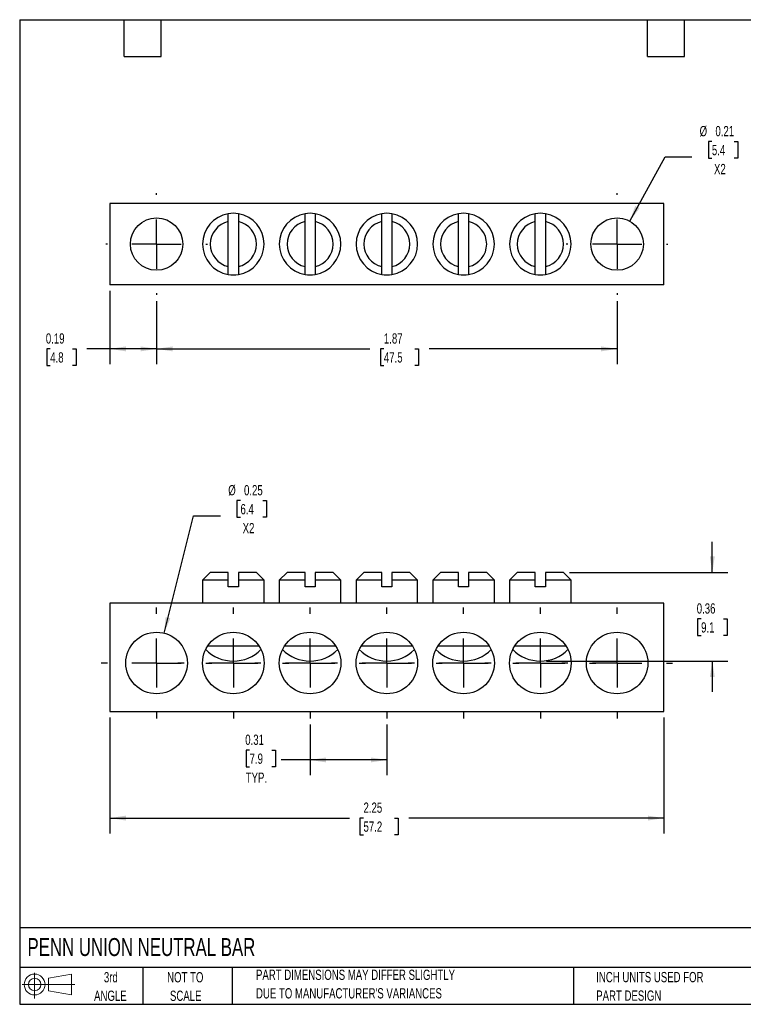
# Model space of a CAD drawing. Header units: inches. Extents: x 0.12 to 5.38, y 0.12 to 4.12.
# Tile 1 of 2: x 0.12 to 3.06, y 0.12 to 4.12. Entities that reach past the tile are written whole.
import ezdxf

# ---------------------------------------------------------------- set-up
doc = ezdxf.new("R2010")
doc.units = ezdxf.units.IN
doc.header["$LTSCALE"] = 0.5
doc.header["$MEASUREMENT"] = 0
doc.linetypes.add('CENTERX2', pattern=[0.8, 0.5, -0.1, 0.1, -0.1])
doc.layers.add('CENTER', color=40, linetype='CENTERX2')
doc.layers.add('SLD-DEFPOINTS', color=7, linetype='Continuous')
doc.layers.add('DIMENSIONS', color=140, linetype='Continuous', lineweight=25)
doc.layers.add('TEXT', color=140, linetype='Continuous', lineweight=25)
doc.styles.add('SLDTEXTSTYLE0', font='TXT', dxfattribs={"width": 0.7})
doc.dimstyles.new('SLDDIMSTYLE0', dxfattribs={"dimtxt": 0.04248, "dimasz": 0.065, "dimexe": 0, "dimexo": 0.0625, "dimgap": 0.01062, "dimtad": 0, "dimtih": 1, "dimtoh": 1, "dimrnd": 1e-09, "dimdsep": 46, "dimtxsty": 'SLDTEXTSTYLE0', "dimsah": 1, "dimcen": 0.09, "dimadec": 0, "dimazin": 2, "dimtfac": 1, "dimtofl": 0, "dimtmove": 0, "dimatfit": 3, "dimfxl": 0, "dimfrac": 2, "dimtolj": 1, "dimtzin": 12, "dimarcsym": 0})
doc.dimstyles.new('SLDDIMSTYLE1', dxfattribs={"dimtxt": 0.04248, "dimasz": 0.065, "dimexe": 0, "dimexo": 0.0625, "dimgap": 0.01062, "dimtad": 0, "dimtih": 1, "dimtoh": 1, "dimrnd": 1e-09, "dimzin": 12, "dimdsep": 46, "dimtxsty": 'SLDTEXTSTYLE0', "dimsah": 1, "dimcen": 0.09, "dimadec": 0, "dimazin": 3, "dimtfac": 1, "dimtofl": 0, "dimtmove": 0, "dimatfit": 3, "dimfxl": 0, "dimfrac": 2, "dimtolj": 1, "dimtzin": 12, "dimarcsym": 0})
doc.dimstyles.new('SLDDIMSTYLE2', dxfattribs={"dimtxt": 0.04248, "dimasz": 0.065, "dimexe": 0, "dimexo": 0.0625, "dimgap": 0.01062, "dimtad": 0, "dimtih": 1, "dimtoh": 1, "dimrnd": 1e-09, "dimdsep": 46, "dimtxsty": 'SLDTEXTSTYLE0', "dimsah": 1, "dimcen": 0.09, "dimadec": 0, "dimazin": 2, "dimtfac": 1, "dimtmove": 0, "dimatfit": 0, "dimfxl": 0, "dimfrac": 2, "dimtolj": 1, "dimtzin": 12, "dimarcsym": 0})
doc.dimstyles.new('SLDDIMSTYLE3', dxfattribs={"dimtxt": 0.04248, "dimasz": 0.065, "dimexe": 0, "dimexo": 0.0625, "dimgap": 0.01062, "dimtad": 0, "dimtih": 1, "dimtoh": 1, "dimrnd": 1e-09, "dimdsep": 46, "dimtxsty": 'SLDTEXTSTYLE0', "dimsah": 1, "dimcen": 0, "dimadec": 0, "dimazin": 2, "dimtfac": 1, "dimtofl": 0, "dimtmove": 0, "dimatfit": 3, "dimfxl": 0, "dimfrac": 2, "dimtolj": 1, "dimtzin": 12, "dimarcsym": 0})

# ---------------------------------------------------------------- blocks, each defined once
blk = doc.blocks.new('Block11')
at = {"color": 7, "linetype": 'Continuous', "lineweight": 18}
for p, q in [((0.051, 0.1045), (0.051, 0)), ((0.1079, 0.082), (0.2003, 0.0991)), ((0.1079, 0.0314), (0.1079, 0.082)), ((0.2003, 0.0991), (0.2003, 0.0144)), ((0, 0.0567), (0.2141, 0.0567)), ((0.1079, 0.0314), (0.2003, 0.0144))]:
    blk.add_line(p, q, dxfattribs=at)
for radius in [0.0423, 0.0253]:
    blk.add_circle((0.051, 0.0567), radius, dxfattribs=at)
blk = doc.blocks.new('Block12')
at = {"layer": 'SLD-DEFPOINTS'}
blk.add_blockref('Block11', (0, 0), dxfattribs=at)
blk = doc.blocks.new('_D')
at = {"layer": 'DIMENSIONS'}
for p, q in [((1.3047, 1.2615), (1.3047, 1.0553)), ((1.6165, 1.2615), (1.6165, 1.0553)), ((1.0589, 1.1575), (1.0446, 1.1575)), ((1.0446, 1.1575), (1.0446, 1.09)), ((1.1498, 1.1575), (1.164, 1.1575)), ((1.164, 1.1575), (1.164, 1.09)), ((1.0446, 1.09), (1.0589, 1.09)), ((1.164, 1.09), (1.1498, 1.09)), ((1.3047, 1.1178), (1.1878, 1.1178)), ((1.6165, 1.1178), (1.3047, 1.1178))]:
    blk.add_line(p, q, dxfattribs=at)
for points in [[(1.3047, 1.1178), (1.3697, 1.1078), (1.3697, 1.1278)], [(1.6165, 1.1178), (1.5515, 1.1278), (1.5515, 1.1078)]]:
    blk.add_solid(points, dxfattribs=at)
at = {"layer": 'DIMENSIONS', "char_height": 0.04167, "attachment_point": 1, "style": 'SLDTEXTSTYLE0'}
for s, insert in [('0.31', (1.0412, 1.2207)), ('7.9', (1.0589, 1.1437)), ('TYP.', (1.0432, 1.0667))]:
    blk.add_mtext(s, dxfattribs=dict(at, insert=insert))
blk = doc.blocks.new('_D_1')
at = {"layer": 'DIMENSIONS'}
for p, q in [((0.4913, 1.2896), (0.4913, 0.819)), ((2.7417, 1.2896), (2.7417, 0.819)), ((0.4913, 0.8815), (1.4641, 0.8815)), ((1.5217, 0.8815), (1.5074, 0.8815)), ((1.5074, 0.8815), (1.5074, 0.814)), ((1.6479, 0.8815), (1.6622, 0.8815)), ((1.6622, 0.8815), (1.6622, 0.814)), ((2.7417, 0.8815), (1.7055, 0.8815)), ((1.5074, 0.814), (1.5217, 0.814)), ((1.6622, 0.814), (1.6479, 0.814))]:
    blk.add_line(p, q, dxfattribs=at)
for points in [[(0.4913, 0.8815), (0.5563, 0.8715), (0.5563, 0.8915)], [(2.7417, 0.8815), (2.6767, 0.8915), (2.6767, 0.8715)]]:
    blk.add_solid(points, dxfattribs=at)
at = {"layer": 'DIMENSIONS', "char_height": 0.04167, "attachment_point": 1, "style": 'SLDTEXTSTYLE0'}
for s, insert in [('2.25', (1.5217, 0.9448)), ('57.2', (1.5217, 0.8677))]:
    blk.add_mtext(s, dxfattribs=dict(at, insert=insert))
blk = doc.blocks.new('_D_2')
at = {"layer": 'DIMENSIONS'}
for p, q in [((2.9386, 1.8794), (2.9386, 2.0044)), ((2.3589, 1.8794), (3.0011, 1.8794)), ((2.8931, 1.6908), (2.8788, 1.6908)), ((2.8788, 1.6908), (2.8788, 1.6233)), ((2.984, 1.6908), (2.9983, 1.6908)), ((2.9983, 1.6908), (2.9983, 1.6233)), ((2.8788, 1.6233), (2.8931, 1.6233)), ((2.9983, 1.6233), (2.984, 1.6233)), ((2.2651, 1.5194), (3.0011, 1.5194)), ((2.9386, 1.5194), (2.9386, 1.3944))]:
    blk.add_line(p, q, dxfattribs=at)
for points in [[(2.9386, 1.8794), (2.9486, 1.9444), (2.9286, 1.9444)], [(2.9386, 1.5194), (2.9286, 1.4544), (2.9486, 1.4544)]]:
    blk.add_solid(points, dxfattribs=at)
at = {"layer": 'DIMENSIONS', "char_height": 0.04167, "attachment_point": 1, "style": 'SLDTEXTSTYLE0'}
for s, insert in [('0.36', (2.8754, 1.754)), ('9.1', (2.8931, 1.677))]:
    blk.add_mtext(s, dxfattribs=dict(at, insert=insert))
blk = doc.blocks.new('_D_3')
at = {"layer": 'DIMENSIONS'}
for p, q in [((1.0219, 2.1712), (1.0077, 2.1712)), ((1.0077, 2.1712), (1.0077, 2.1037)), ((1.1128, 2.1712), (1.1271, 2.1712)), ((1.1271, 2.1712), (1.1271, 2.1037)), ((0.7116, 1.6327), (0.8316, 2.1095)), ((0.8316, 2.1095), (0.9409, 2.1095)), ((1.0077, 2.1037), (1.0219, 2.1037)), ((1.1271, 2.1037), (1.1128, 2.1037))]:
    blk.add_line(p, q, dxfattribs=at)
blk.add_solid([(0.7116, 1.6327), (0.7371, 1.6933), (0.7177, 1.6982)], dxfattribs=at)
at = {"layer": 'DIMENSIONS', "char_height": 0.04167, "attachment_point": 1, "style": 'SLDTEXTSTYLE0'}
for s, insert in [('%%c', (0.9722, 2.2344)), ('0.25', (1.0363, 2.2344)), ('6.4', (1.0219, 2.1574)), ('X2', (1.0307, 2.0803))]:
    blk.add_mtext(s, dxfattribs=dict(at, insert=insert))
blk = doc.blocks.new('SW_CENTERMARKSYMBOL_0')
at = {"layer": 'CENTER', "color": 0}
for p, q in [((0, 0.2), (0, 0.225)), ((0, 0), (0, 0.1)), ((-0.2, 0), (-0.225, 0)), ((0, 0), (-0.1, 0)), ((0, 0), (0, -0.1)), ((0, 0), (0.1, 0)), ((0.2, 0), (0.225, 0)), ((0, -0.2), (0, -0.225))]:
    blk.add_line(p, q, dxfattribs=at)
blk = doc.blocks.new('SW_CENTERMARKSYMBOL_1')
at = {"layer": 'CENTER', "color": 0}
for p, q in [((0, 0.2), (0, 0.225)), ((0, 0), (0, 0.1)), ((-0.2, 0), (-0.225, 0)), ((0, 0), (-0.1, 0)), ((0, 0), (0, -0.1)), ((0, 0), (0.1, 0)), ((0.2, 0), (0.225, 0)), ((0, -0.2), (0, -0.225))]:
    blk.add_line(p, q, dxfattribs=at)
blk = doc.blocks.new('SW_CENTERMARKSYMBOL_2')
at = {"layer": 'CENTER', "color": 0}
for p, q in [((0, 0.2), (0, 0.225)), ((0, 0), (0, 0.1)), ((-0.2, 0), (-0.225, 0)), ((0, 0), (-0.1, 0)), ((0, 0), (0, -0.1)), ((0, 0), (0.1, 0)), ((0.2, 0), (0.225, 0)), ((0, -0.2), (0, -0.225))]:
    blk.add_line(p, q, dxfattribs=at)
blk = doc.blocks.new('SW_CENTERMARKSYMBOL_3')
at = {"layer": 'CENTER', "color": 0}
for p, q in [((0, 0.2), (0, 0.225)), ((0, 0), (0, 0.1)), ((-0.2, 0), (-0.225, 0)), ((0, 0), (-0.1, 0)), ((0, 0), (0, -0.1)), ((0, 0), (0.1, 0)), ((0.2, 0), (0.225, 0)), ((0, -0.2), (0, -0.225))]:
    blk.add_line(p, q, dxfattribs=at)
blk = doc.blocks.new('SW_CENTERMARKSYMBOL_4')
at = {"layer": 'CENTER', "color": 0}
for p, q in [((0, 0.2), (0, 0.225)), ((0, 0), (0, 0.1)), ((-0.2, 0), (-0.225, 0)), ((0, 0), (-0.1, 0)), ((0, 0), (0, -0.1)), ((0, 0), (0.1, 0)), ((0.2, 0), (0.225, 0)), ((0, -0.2), (0, -0.225))]:
    blk.add_line(p, q, dxfattribs=at)
blk = doc.blocks.new('SW_CENTERMARKSYMBOL_5')
at = {"layer": 'CENTER', "color": 0}
for p, q in [((0, 0.2), (0, 0.225)), ((0, 0), (0, 0.1)), ((-0.2, 0), (-0.225, 0)), ((0, 0), (-0.1, 0)), ((0, 0), (0, -0.1)), ((0, 0), (0.1, 0)), ((0.2, 0), (0.225, 0)), ((0, -0.2), (0, -0.225))]:
    blk.add_line(p, q, dxfattribs=at)
blk = doc.blocks.new('SW_CENTERMARKSYMBOL_6')
at = {"layer": 'CENTER', "color": 0}
for p, q in [((0, 0.2), (0, 0.225)), ((0, 0), (0, 0.1)), ((-0.2, 0), (-0.225, 0)), ((0, 0), (-0.1, 0)), ((0, 0), (0, -0.1)), ((0, 0), (0.1, 0)), ((0.2, 0), (0.225, 0)), ((0, -0.2), (0, -0.225))]:
    blk.add_line(p, q, dxfattribs=at)
blk = doc.blocks.new('_D_6')
at = {"layer": 'DIMENSIONS'}
for p, q in [((0.6811, 2.9819), (0.6811, 2.7252)), ((2.5519, 2.9819), (2.5519, 2.7252)), ((0.6811, 2.7877), (1.5469, 2.7877)), ((1.6045, 2.7877), (1.5902, 2.7877)), ((1.5902, 2.7877), (1.5902, 2.7201)), ((1.7307, 2.7877), (1.745, 2.7877)), ((1.745, 2.7877), (1.745, 2.7201)), ((2.5519, 2.7877), (1.7882, 2.7877)), ((1.5902, 2.7201), (1.6045, 2.7201)), ((1.745, 2.7201), (1.7307, 2.7201))]:
    blk.add_line(p, q, dxfattribs=at)
for points in [[(0.6811, 2.7877), (0.7461, 2.7777), (0.7461, 2.7977)], [(2.5519, 2.7877), (2.4869, 2.7977), (2.4869, 2.7777)]]:
    blk.add_solid(points, dxfattribs=at)
at = {"layer": 'DIMENSIONS', "char_height": 0.04167, "attachment_point": 1, "style": 'SLDTEXTSTYLE0'}
for s, insert in [('1.87', (1.6045, 2.8509)), ('47.5', (1.6045, 2.7739))]:
    blk.add_mtext(s, dxfattribs=dict(at, insert=insert))
blk = doc.blocks.new('_D_7')
at = {"layer": 'DIMENSIONS'}
for p, q in [((0.4913, 3.0231), (0.4913, 2.7252)), ((0.6811, 2.9819), (0.6811, 2.7252)), ((0.249, 2.7877), (0.2347, 2.7877)), ((0.2347, 2.7877), (0.2347, 2.7201)), ((0.3399, 2.7877), (0.3542, 2.7877)), ((0.3542, 2.7877), (0.3542, 2.7201)), ((0.4913, 2.7877), (0.3975, 2.7877)), ((0.6811, 2.7877), (0.4913, 2.7877)), ((0.2347, 2.7201), (0.249, 2.7201)), ((0.3542, 2.7201), (0.3399, 2.7201))]:
    blk.add_line(p, q, dxfattribs=at)
for points in [[(0.4913, 2.7877), (0.5563, 2.7777), (0.5563, 2.7977)], [(0.6811, 2.7877), (0.6161, 2.7977), (0.6161, 2.7777)]]:
    blk.add_solid(points, dxfattribs=at)
at = {"layer": 'DIMENSIONS', "char_height": 0.04167, "attachment_point": 1, "style": 'SLDTEXTSTYLE0'}
for s, insert in [('0.19', (0.2313, 2.8509)), ('4.8', (0.249, 2.7739))]:
    blk.add_mtext(s, dxfattribs=dict(at, insert=insert))
blk = doc.blocks.new('_D_8')
at = {"layer": 'DIMENSIONS'}
for p, q in [((2.9369, 3.63), (2.9226, 3.63)), ((2.9226, 3.63), (2.9226, 3.5625)), ((3.0278, 3.63), (3.042, 3.63)), ((3.042, 3.63), (3.042, 3.5625)), ((2.6031, 3.3068), (2.7465, 3.5683)), ((2.7465, 3.5683), (2.8559, 3.5683)), ((2.9226, 3.5625), (2.9369, 3.5625)), ((3.042, 3.5625), (3.0278, 3.5625))]:
    blk.add_line(p, q, dxfattribs=at)
blk.add_solid([(2.6031, 3.3068), (2.6432, 3.359), (2.6256, 3.3686)], dxfattribs=at)
at = {"layer": 'DIMENSIONS', "char_height": 0.04167, "attachment_point": 1, "style": 'SLDTEXTSTYLE0'}
for s, insert in [('%%c', (2.8871, 3.6932)), ('0.21', (2.9513, 3.6932)), ('5.4', (2.9369, 3.6162)), ('X2', (2.9456, 3.5391))]:
    blk.add_mtext(s, dxfattribs=dict(at, insert=insert))
blk = doc.blocks.new('SW_CENTERMARKSYMBOL_7')
at = {"layer": 'CENTER', "color": 0}
for p, q in [((0, 0.2), (0, 0.2065)), ((0, 0), (0, 0.1)), ((-0.2, 0), (-0.2065, 0)), ((0, 0), (-0.1, 0)), ((0, 0), (0, -0.1)), ((0, 0), (0.1, 0)), ((0.2, 0), (0.2065, 0)), ((0, -0.2), (0, -0.2065))]:
    blk.add_line(p, q, dxfattribs=at)
blk = doc.blocks.new('SW_CENTERMARKSYMBOL_8')
at = {"layer": 'CENTER', "color": 0}
for p, q in [((0, 0.2), (0, 0.2065)), ((0, 0), (0, 0.1)), ((-0.2, 0), (-0.2065, 0)), ((0, 0), (-0.1, 0)), ((0, 0), (0, -0.1)), ((0, 0), (0.1, 0)), ((0.2, 0), (0.2065, 0)), ((0, -0.2), (0, -0.2065))]:
    blk.add_line(p, q, dxfattribs=at)

msp = doc.modelspace()

# ---------------------------------------------------------------- linework, layer by layer
for p, q in [((2.7417, 3.3788), (0.4913, 3.3788)), ((0.4913, 3.3788), (0.4913, 3.0481)), ((2.7417, 3.0481), (2.7417, 3.3788)), ((0.9724, 3.122), (0.9724, 3.3049)), ((1.0134, 3.3049), (1.0134, 3.122)), ((1.2842, 3.122), (1.2842, 3.3049)), ((1.3252, 3.3049), (1.3252, 3.122)), ((1.596, 3.122), (1.596, 3.3049)), ((1.637, 3.3049), (1.637, 3.122)), ((1.9078, 3.122), (1.9078, 3.3049)), ((1.9488, 3.3049), (1.9488, 3.122)), ((2.2196, 3.122), (2.2196, 3.3049)), ((2.2606, 3.3049), (2.2606, 3.122)), ((2.7417, 3.0481), (0.4913, 3.0481)), ((0.8991, 1.8794), (0.8679, 1.8481)), ((0.8679, 1.8481), (0.8679, 1.7544)), ((0.9724, 1.8481), (0.8679, 1.8481)), ((0.9724, 1.8794), (0.8991, 1.8794)), ((0.9724, 1.8214), (0.9724, 1.8481)), ((1.0866, 1.8794), (1.0134, 1.8794)), ((1.0134, 1.8481), (1.0134, 1.8214)), ((1.1179, 1.8481), (1.0134, 1.8481)), ((1.1179, 1.8481), (1.0866, 1.8794)), ((1.1179, 1.7544), (1.1179, 1.8481)), ((1.2109, 1.8794), (1.1797, 1.8481)), ((1.1797, 1.8481), (1.1797, 1.7544)), ((1.2842, 1.8481), (1.1797, 1.8481)), ((1.2842, 1.8794), (1.2109, 1.8794)), ((1.2842, 1.8214), (1.2842, 1.8481)), ((1.3984, 1.8794), (1.3252, 1.8794)), ((1.3252, 1.8481), (1.3252, 1.8214)), ((1.4297, 1.8481), (1.3252, 1.8481)), ((1.4297, 1.8481), (1.3984, 1.8794)), ((1.4297, 1.7544), (1.4297, 1.8481)), ((1.5228, 1.8794), (1.4915, 1.8481)), ((1.4915, 1.8481), (1.4915, 1.7544)), ((1.596, 1.8481), (1.4915, 1.8481)), ((1.596, 1.8794), (1.5228, 1.8794)), ((1.596, 1.8214), (1.596, 1.8481)), ((1.7103, 1.8794), (1.637, 1.8794)), ((1.637, 1.8481), (1.637, 1.8214)), ((1.7415, 1.8481), (1.637, 1.8481)), ((1.7415, 1.8481), (1.7103, 1.8794)), ((1.7415, 1.7544), (1.7415, 1.8481)), ((1.8346, 1.8794), (1.8033, 1.8481)), ((1.8033, 1.8481), (1.8033, 1.7544)), ((1.9078, 1.8481), (1.8033, 1.8481)), ((1.9078, 1.8794), (1.8346, 1.8794)), ((1.9078, 1.8214), (1.9078, 1.8481)), ((2.0221, 1.8794), (1.9488, 1.8794)), ((1.9488, 1.8481), (1.9488, 1.8214)), ((2.0533, 1.8481), (1.9488, 1.8481)), ((2.0533, 1.8481), (2.0221, 1.8794)), ((2.0533, 1.7544), (2.0533, 1.8481)), ((2.1464, 1.8794), (2.1151, 1.8481)), ((2.1151, 1.8481), (2.1151, 1.7544)), ((2.2196, 1.8481), (2.1151, 1.8481)), ((2.2196, 1.8794), (2.1464, 1.8794)), ((2.2196, 1.8214), (2.2196, 1.8481)), ((2.3339, 1.8794), (2.2606, 1.8794)), ((2.2606, 1.8481), (2.2606, 1.8214)), ((2.3651, 1.8481), (2.2606, 1.8481)), ((2.3651, 1.8481), (2.3339, 1.8794)), ((2.3651, 1.7544), (2.3651, 1.8481)), ((1.0134, 1.8214), (0.9724, 1.8214)), ((1.3252, 1.8214), (1.2842, 1.8214)), ((1.637, 1.8214), (1.596, 1.8214)), ((1.9488, 1.8214), (1.9078, 1.8214)), ((2.2606, 1.8214), (2.2196, 1.8214)), ((0.4913, 1.7544), (0.4913, 1.3146)), ((2.7417, 1.7544), (0.4913, 1.7544)), ((2.7417, 1.3146), (2.7417, 1.7544)), ((0.8893, 1.5814), (1.0965, 1.5814)), ((1.2011, 1.5814), (1.4083, 1.5814)), ((1.5129, 1.5814), (1.7201, 1.5814)), ((1.8247, 1.5814), (2.0319, 1.5814)), ((2.1365, 1.5814), (2.3437, 1.5814)), ((0.4913, 1.3146), (2.7417, 1.3146))]:
    msp.add_line(p, q)
for centre, radius in [((0.6811, 3.2134), 0.1065), ((2.5519, 3.2134), 0.1065), ((0.6811, 1.5115), 0.125), ((0.9929, 1.5115), 0.125), ((1.3047, 1.5115), 0.125), ((1.6165, 1.5115), 0.125), ((1.9283, 1.5115), 0.125), ((2.2401, 1.5115), 0.125), ((2.5519, 1.5115), 0.125)]:
    msp.add_circle(centre, radius)
for centre, radius, start, end in [((0.9929, 3.2134), 0.125, 99.4391, 260.5609), ((0.9929, 3.2134), 0.125, 80.5609, 99.4391), ((0.9929, 3.2134), 0.125, 279.4391, 80.5609), ((1.3047, 3.2134), 0.125, 99.4391, 260.5609), ((1.3047, 3.2134), 0.125, 80.5609, 99.4391), ((1.3047, 3.2134), 0.125, 279.4391, 80.5609), ((1.6165, 3.2134), 0.125, 99.4391, 260.5609), ((1.6165, 3.2134), 0.125, 80.5609, 99.4391), ((1.6165, 3.2134), 0.125, 279.4391, 80.5609), ((1.9283, 3.2134), 0.125, 99.4391, 260.5609), ((1.9283, 3.2134), 0.125, 80.5609, 99.4391), ((1.9283, 3.2134), 0.125, 279.4391, 80.5609), ((2.2401, 3.2134), 0.125, 99.4391, 260.5609), ((2.2401, 3.2134), 0.125, 80.5609, 99.4391), ((2.2401, 3.2134), 0.125, 279.4391, 80.5609), ((0.9929, 3.2134), 0.0937, 102.6307, 257.3693), ((0.9929, 3.2134), 0.0937, 282.6307, 77.3693), ((1.3047, 3.2134), 0.0937, 102.6307, 257.3693), ((1.3047, 3.2134), 0.0937, 282.6307, 77.3693), ((1.6165, 3.2134), 0.0937, 102.6307, 257.3693), ((1.6165, 3.2134), 0.0937, 282.6307, 77.3693), ((1.9283, 3.2134), 0.0937, 102.6307, 257.3693), ((1.9283, 3.2134), 0.0937, 282.6307, 77.3693), ((2.2401, 3.2134), 0.0937, 102.6307, 257.3693), ((2.2401, 3.2134), 0.0937, 282.6307, 77.3693), ((0.9929, 3.2134), 0.125, 260.5609, 279.4391), ((1.3047, 3.2134), 0.125, 260.5609, 279.4391), ((1.6165, 3.2134), 0.125, 260.5609, 279.4391), ((1.9283, 3.2134), 0.125, 260.5609, 279.4391), ((2.2401, 3.2134), 0.125, 260.5609, 279.4391), ((0.9929, 1.6764), 0.157, 224.3844, 315.6156), ((1.3047, 1.6764), 0.157, 224.3844, 315.6156), ((1.6165, 1.6764), 0.157, 224.3844, 315.6156), ((1.9283, 1.6764), 0.157, 224.3844, 315.6156), ((2.2401, 1.6764), 0.157, 224.3844, 315.6156)]:
    msp.add_arc(centre, radius, start, end)
for points in [[(0.9724, 3.3049), (0.9724, 3.3156), (0.9724, 3.3262), (0.9724, 3.3367)], [(1.0134, 3.3367), (1.0134, 3.3262), (1.0134, 3.3156), (1.0134, 3.3049)], [(1.2842, 3.3049), (1.2842, 3.3156), (1.2842, 3.3262), (1.2842, 3.3367)], [(1.3252, 3.3367), (1.3252, 3.3262), (1.3252, 3.3156), (1.3252, 3.3049)], [(1.596, 3.3049), (1.596, 3.3156), (1.596, 3.3262), (1.596, 3.3367)], [(1.637, 3.3367), (1.637, 3.3262), (1.637, 3.3156), (1.637, 3.3049)], [(1.9078, 3.3049), (1.9078, 3.3156), (1.9078, 3.3262), (1.9078, 3.3367)], [(1.9488, 3.3367), (1.9488, 3.3262), (1.9488, 3.3156), (1.9488, 3.3049)], [(2.2196, 3.3049), (2.2196, 3.3156), (2.2196, 3.3262), (2.2196, 3.3367)], [(2.2606, 3.3367), (2.2606, 3.3262), (2.2606, 3.3156), (2.2606, 3.3049)], [(0.9724, 3.0901), (0.9724, 3.1007), (0.9724, 3.1113), (0.9724, 3.122)], [(1.0134, 3.122), (1.0134, 3.1113), (1.0134, 3.1007), (1.0134, 3.0901)], [(1.2842, 3.0901), (1.2842, 3.1007), (1.2842, 3.1113), (1.2842, 3.122)], [(1.3252, 3.122), (1.3252, 3.1113), (1.3252, 3.1007), (1.3252, 3.0901)], [(1.596, 3.0901), (1.596, 3.1007), (1.596, 3.1113), (1.596, 3.122)], [(1.637, 3.122), (1.637, 3.1113), (1.637, 3.1007), (1.637, 3.0901)], [(1.9078, 3.0901), (1.9078, 3.1007), (1.9078, 3.1113), (1.9078, 3.122)], [(1.9488, 3.122), (1.9488, 3.1113), (1.9488, 3.1007), (1.9488, 3.0901)], [(2.2196, 3.0901), (2.2196, 3.1007), (2.2196, 3.1113), (2.2196, 3.122)], [(2.2606, 3.122), (2.2606, 3.1113), (2.2606, 3.1007), (2.2606, 3.0901)], [(0.9724, 1.8481), (0.9724, 1.8586), (0.9724, 1.869), (0.9724, 1.8794)], [(1.0134, 1.8794), (1.0134, 1.869), (1.0134, 1.8586), (1.0134, 1.8481)], [(1.2842, 1.8481), (1.2842, 1.8586), (1.2842, 1.869), (1.2842, 1.8794)], [(1.3252, 1.8794), (1.3252, 1.869), (1.3252, 1.8586), (1.3252, 1.8481)], [(1.596, 1.8481), (1.596, 1.8586), (1.596, 1.869), (1.596, 1.8794)], [(1.637, 1.8794), (1.637, 1.869), (1.637, 1.8586), (1.637, 1.8481)], [(1.9078, 1.8481), (1.9078, 1.8586), (1.9078, 1.869), (1.9078, 1.8794)], [(1.9488, 1.8794), (1.9488, 1.869), (1.9488, 1.8586), (1.9488, 1.8481)], [(2.2196, 1.8481), (2.2196, 1.8586), (2.2196, 1.869), (2.2196, 1.8794)], [(2.2606, 1.8794), (2.2606, 1.869), (2.2606, 1.8586), (2.2606, 1.8481)]]:
    msp.add_open_spline(points, degree=3)
at = {"layer": 'TEXT'}
for p, q in [((0.125, 4.125), (5.375, 4.125)), ((0.125, 4.125), (0.125, 0.125)), ((0.55, 3.975), (0.55, 4.125)), ((0.7, 3.975), (0.7, 4.125)), ((2.675, 3.975), (2.675, 4.125)), ((2.825, 3.975), (2.825, 4.125)), ((0.55, 3.975), (0.7, 3.975)), ((2.675, 3.975), (2.825, 3.975)), ((5.375, 0.4356), (0.125, 0.4356)), ((5.375, 0.275), (0.125, 0.275)), ((0.625, 0.275), (0.625, 0.125)), ((0.9884, 0.275), (0.9884, 0.125)), ((2.3749, 0.275), (2.3749, 0.125)), ((0.125, 0.125), (5.375, 0.125))]:
    msp.add_line(p, q, dxfattribs=at)

# ---------------------------------------------------------------- block references
at = {"layer": 'CENTER'}
for name, p in [('SW_CENTERMARKSYMBOL_7', (0.6811, 3.2134)), ('SW_CENTERMARKSYMBOL_8', (2.5519, 3.2134)), ('SW_CENTERMARKSYMBOL_1', (0.6811, 1.5115)), ('SW_CENTERMARKSYMBOL_0', (0.9929, 1.5115)), ('SW_CENTERMARKSYMBOL_2', (1.3047, 1.5115)), ('SW_CENTERMARKSYMBOL_3', (1.6165, 1.5115)), ('SW_CENTERMARKSYMBOL_4', (1.9283, 1.5115)), ('SW_CENTERMARKSYMBOL_5', (2.2401, 1.5115)), ('SW_CENTERMARKSYMBOL_6', (2.5519, 1.5115))]:
    msp.add_blockref(name, p, dxfattribs=at)
at = {"layer": 'SLD-DEFPOINTS'}
msp.add_blockref('Block12', (0.1346, 0.1487), dxfattribs=at)

# ---------------------------------------------------------------- texts
at = {"layer": 'TEXT', "style": 'SLDTEXTSTYLE0'}
for s, insert, char_height, attachment_point in [('PENN UNION NEUTRAL BAR', (0.1568, 0.3941), 0.072917, 1), ('3rd', (0.4953, 0.2558), 0.04167, 2), ('NOT TO', (0.7976, 0.2558), 0.04167, 2), ('PART DIMENSIONS MAY DIFFER SLIGHTLY', (1.085, 0.2658), 0.041667, 1), ('INCH UNITS USED FOR', (2.4671, 0.2564), 0.041667, 1), ('ANGLE', (0.4934, 0.1806), 0.04167, 2), ('SCALE', (0.7994, 0.1806), 0.04167, 2), ("DUE TO MANUFACTURER'S VARIANCES", (1.085, 0.1905), 0.041667, 1), ('PART DESIGN', (2.4671, 0.1812), 0.041667, 1)]:
    msp.add_mtext(s, dxfattribs=dict(at, insert=insert, char_height=char_height, attachment_point=attachment_point))

# ---------------------------------------------------------------- dimensions: what is measured, and where the dimension line sits
at = {"layer": 'DIMENSIONS'}
for p1, p2, picture, middle in [((2.5007, 3.1201), (2.6031, 3.3068), '_D_8', (2.9823, 3.5902)), ((0.6506, 1.3902), (0.7116, 1.6327), '_D_3', (1.0674, 2.1314))]:
    dim = msp.add_diameter_dim_2p(p1=p1, p2=p2, text='<>\\PX2', dimstyle='SLDDIMSTYLE3', dxfattribs=at)
    dim.commit()
    dim.dimension.update_dxf_attribs({"geometry": picture, "text_midpoint": middle, "dimtype": 163})
for base, p1, p2, dimstyle, picture, middle in [((0.6811, 2.7877), (0.4913, 3.0481), (0.6811, 3.0069), 'SLDDIMSTYLE0', '_D_7', (0.2945, 2.7877)), ((2.5519, 2.7877), (0.6811, 3.0069), (2.5519, 3.0069), 'SLDDIMSTYLE1', '_D_6', (1.6676, 2.7877))]:
    dim = msp.add_linear_dim(base=base, p1=p1, p2=p2, dimstyle=dimstyle, dxfattribs=at)
    dim.commit()
    dim.dimension.update_dxf_attribs({"geometry": picture, "text_midpoint": middle, "dimtype": 160})
for base, p1, p2, angle, dimstyle, picture, middle in [((2.9386, 1.5194), (2.3339, 1.8794), (2.2401, 1.5194), 90, 'SLDDIMSTYLE2', '_D_2', (2.9386, 1.6908)), ((2.7417, 0.8815), (0.4913, 1.3146), (2.7417, 1.3146), 0, 'SLDDIMSTYLE1', '_D_1', (1.5848, 0.8815))]:
    dim = msp.add_linear_dim(base=base, p1=p1, p2=p2, angle=angle, dimstyle=dimstyle, dxfattribs=at)
    dim.commit()
    dim.dimension.update_dxf_attribs({"geometry": picture, "text_midpoint": middle, "dimtype": 160})
dim = msp.add_linear_dim(base=(1.3047, 1.1178), p1=(1.6165, 1.2865), p2=(1.3047, 1.2865), text='<>\\PTYP.', dimstyle='SLDDIMSTYLE0', dxfattribs=at)
dim.commit()
dim.dimension.update_dxf_attribs({"geometry": '_D', "text_midpoint": (1.1043, 1.1178), "dimtype": 160})

doc.saveas('drawing.dxf')
